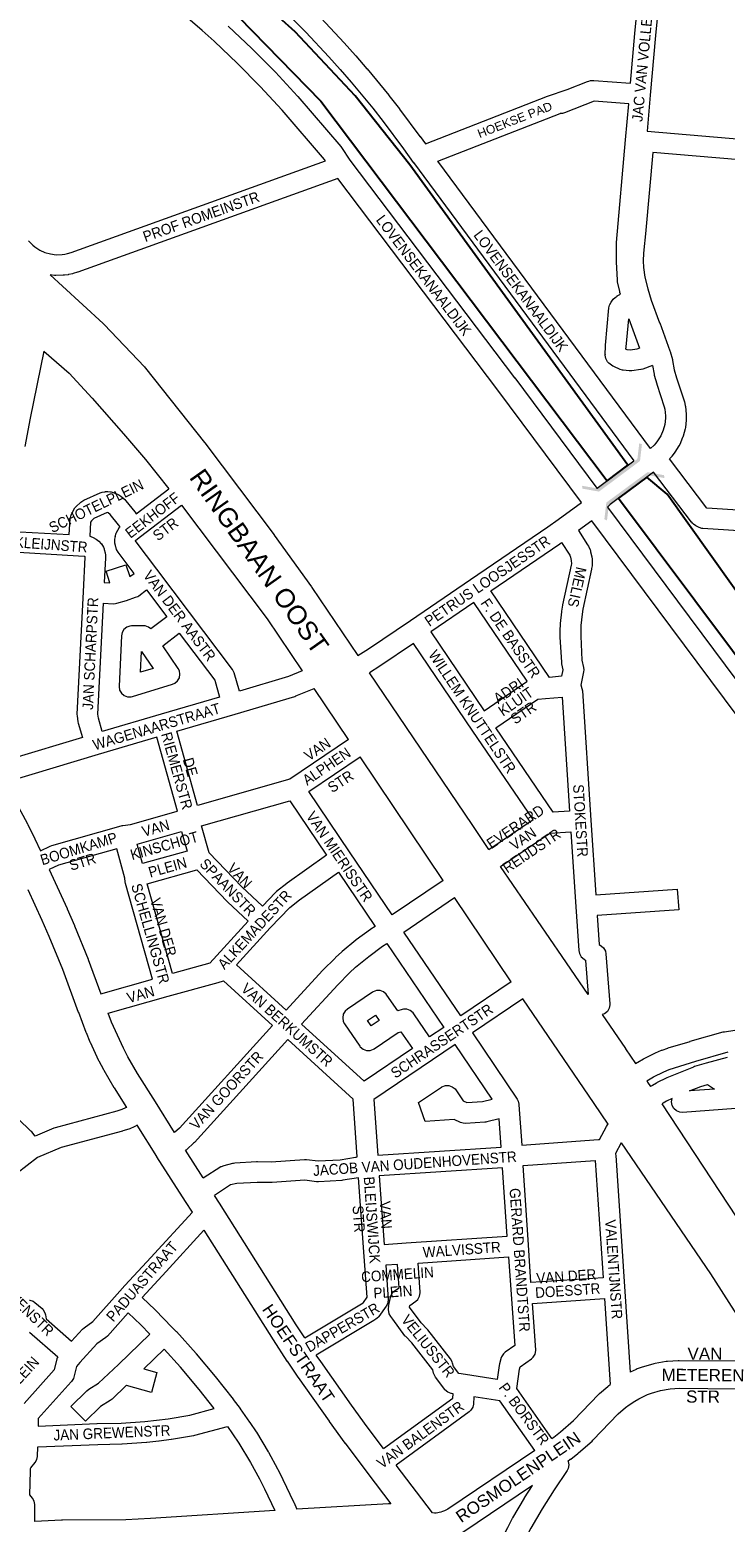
# Model space of a CAD drawing. Header units: metres. Extents: x 123817 to 142006, y 393105 to 406084.
# Tile 94 of 138: x 134419 to 134923, y 397649 to 398729. Entities that reach past the tile are written whole.
import ezdxf
from ezdxf.enums import TextEntityAlignment as Align

# ---------------------------------------------------------------- set-up
doc = ezdxf.new("R2010")
doc.units = ezdxf.units.M
doc.header["$MEASUREMENT"] = 0
doc.styles.add('Style-Arial', font='arial.ttf')

# ---------------------------------------------------------------- blocks, each defined once
blk = doc.blocks.new('gg0-viaduct_89')
at = {"linetype": 'Continuous', "lineweight": 0}
blk.add_hatch(color=7, dxfattribs=at).paths.add_polyline_path([(-55.8, -16.9), (-58, -14), (-40, 0), (40, 0), (58, -14), (55.8, -16.9), (38.7, -3.7), (-38.7, -3.7)])
blk = doc.blocks.new('gg0-viaduct_90')
at = {"linetype": 'Continuous', "lineweight": 0}
blk.add_hatch(color=7, dxfattribs=at).paths.add_polyline_path([(-55.8, -16.9), (-58, -14), (-40, 0), (40, 0), (58, -14), (55.8, -16.9), (38.7, -3.7), (-38.7, -3.7)])

msp = doc.modelspace()

# ---------------------------------------------------------------- linework, layer by layer
at = {"flags": 128}
msp.add_lwpolyline([(135992.2, 399234.5), (135466, 398244), (135375.9, 398193.8), (135267.7, 398200.9), (135005.5, 398218.2), (134881.1, 398393), (134866.2, 398405.3), (134860.7, 398401.2), (134845.8, 398390.2), (135120.7, 398022.7), (135141.9, 398023.1), (135142.1, 398023.1), (135151.3, 398022.9), (135132.8, 398047.8), (135141.5, 398084.8), (135152, 398129.5), (135193.4, 398158.2), (135270.4, 398153.2), (135276.8, 398139.9), (135344.1, 398135.5), (135457.7, 398128), (135964.2, 399080.6)], dxfattribs=at)
at = {"color": 9, "linetype": 'Continuous', "lineweight": 0, "flags": 128}
for points in [[(134794.3, 398681.2), (134808.5, 398686), (134808.5, 398685.9), (134823.4, 398691.8), (134824.3, 398692), (134825.6, 398692.4), (134826.1, 398692.5), (134828, 398692.6), (134854.5, 398690.5), (134857.7, 398726.4), (134857.7, 398726.5), (134862.5, 398775.5), (134871, 398868.6), (134871, 398868.9), (134872.6, 398880.8), (134876.1, 398922.3), (134876.1, 398922.5), (134894, 399080.4), (134899.2, 399127.6), (134899.2, 399127.9), (134899.4, 399129.5)], [(134877.4, 398774.1), (134872.6, 398725.1), (134868.8, 398681.8), (134866.5, 398655.7), (135112.6, 398634.9)], [(134418.4, 398576.5), (134421.7, 398573.2), (134423, 398572), (134426.6, 398569.7), (134430.4, 398568), (134434.4, 398566.9), (134438.5, 398566.3), (134442.8, 398566.5), (134444.7, 398566.7), (134446.7, 398567.2), (134449.3, 398568), (134633.6, 398634.2), (134632.9, 398635.3), (134602.2, 398671.1), (134586.3, 398688.2), (134569.9, 398704.9), (134552.9, 398720.9), (134544.3, 398728.7), (134528.8, 398742)], [(134563.2, 398731.9), (134580.3, 398715.7), (134580.5, 398715.5), (134597.1, 398698.7), (134597.3, 398698.5), (134613.3, 398681.2), (134613.5, 398681), (134644.6, 398644.7), (134644.6, 398644.6), (134645.1, 398643.9), (134651.3, 398634.8), (134770.5, 398477.2), (134770.6, 398477.2), (134830.1, 398397.2), (134830.3, 398397.3), (134856.9, 398417)], [(134870.4, 398486.1), (134863.4, 398483.6), (134862.2, 398483.2), (134862, 398483.2), (134855.5, 398482.3), (134854.8, 398482.3), (134853.5, 398482.2), (134849.1, 398482.8), (134848.8, 398482.8), (134847.1, 398483.3), (134842.4, 398485.4), (134841.7, 398485.7), (134840.7, 398486.4), (134838.9, 398487.8), (134837.8, 398488.9), (134836.5, 398491.1), (134836.1, 398493.7), (134836.1, 398494), (134836.1, 398493.9), (134836.3, 398500.4), (134836.3, 398500.9), (134838.9, 398527.8), (134839.3, 398529.7), (134839.6, 398530.4), (134840.4, 398532.1), (134841.4, 398533.5), (134842, 398534.2), (134843.4, 398535.4), (134844.7, 398536.4), (134844.8, 398536.5), (134847.2, 398537.8), (134846.8, 398539.1), (134846.7, 398539.6), (134845.1, 398546.8), (134845, 398548), (134844.3, 398561.1), (134844.3, 398561.5), (134844.3, 398561.5), (134844.3, 398561.5), (134844.4, 398574.7), (134844.4, 398575.3), (134850.9, 398649.6), (134853.2, 398675.6), (134828.1, 398677.5), (134806.7, 398669.1), (134805.3, 398668.7), (134803.5, 398668.7)], [(135118.7, 398619.3), (134870.7, 398640.3)], [(134657.1, 398276.1), (134664.7, 398281), (134695.2, 398301.5), (134738.7, 398331.1), (134794.7, 398369.3), (134802.2, 398374.7), (134819.1, 398386.9), (134758.5, 398468.2), (134642.5, 398621.5), (134454.2, 398553.8), (134453.9, 398553.7), (134450.9, 398552.8), (134450.3, 398552.6), (134447.7, 398552), (134447.4, 398552), (134447.2, 398551.9), (134444.5, 398551.6), (134443.7, 398551.5), (134438.4, 398551.3), (134437.6, 398551.4), (134437.3, 398551.4), (134434.1, 398551.8)], [(134854.4, 398497.2), (134852.1, 398497.5), (134851.2, 398497.9), (134851.3, 398499.7), (134853.2, 398520), (134861.1, 398498.6), (134859.1, 398497.9), (134854.4, 398497.2)], [(134429.6, 398496.5), (134419.8, 398447.9), (134415.9, 398427.6)], [(135113, 398369.7), (134909.8, 398382.9), (134882.8, 398418.5)], [(135118.9, 398354.3), (134906.9, 398368), (134906.1, 398368.1), (134904.2, 398368.8), (134902.2, 398369.7), (134901.8, 398370), (134900.2, 398371.2), (134899.3, 398372.1), (134898.9, 398372.6), (134898.6, 398372.8), (134871.2, 398409), (134839.7, 398385.6), (134837.8, 398383.6), (135084.4, 398052.8)], [(134412.1, 398365.8), (134448, 398363.8), (134448.7, 398375), (134449.1, 398377.1), (134449.4, 398377.8), (134451.1, 398381.4), (134452.1, 398383), (134452.7, 398383.7), (134456.5, 398387.2), (134457.9, 398388.2), (134458.5, 398388.6), (134470.3, 398393.9), (134471.9, 398394.4), (134473.9, 398394.7), (134473.9, 398394.8), (134475.9, 398394.8), (134477.8, 398394.7), (134478.4, 398394.6), (134479.8, 398394.2), (134483, 398393), (134484, 398392.5), (134485.3, 398391.6), (134488.2, 398389), (134488.9, 398388.2), (134489, 398388.1), (134495.5, 398380.1), (134495.7, 398379.9), (134496.5, 398378.8), (134520.1, 398396.9)], [(134616.7, 398265), (134606.8, 398260.9), (134571.2, 398250.3), (134567.4, 398263.7), (134567.2, 398264.2), (134566.2, 398266.1), (134535.1, 398307.3), (134511.4, 398338.7), (134511.4, 398338.7), (134511.4, 398338.7), (134496.4, 398358.5), (134496.1, 398359.2), (134496.1, 398359.3), (134496.1, 398359.5), (134496.2, 398359.6), (134499.6, 398362.3), (134529.3, 398385)], [(134477.5, 398328.8), (134474.8, 398337.2), (134489.1, 398341.8), (134491.8, 398333.3), (134494.9, 398335.6), (134484.1, 398350), (134483.5, 398350.9), (134482.3, 398353), (134481.9, 398354), (134481.7, 398354.6), (134481.4, 398355.8), (134481.1, 398357.6), (134481, 398360.1), (134481, 398360.3), (134481.4, 398362.4), (134481.3, 398362.4), (134482, 398364.8), (134482.2, 398365.3), (134483.1, 398367), (134484.5, 398369.1), (134484.8, 398369.4), (134483.7, 398370.8), (134477.7, 398378.2), (134476.3, 398379.5), (134475.5, 398379.8), (134465.8, 398375.4), (134464, 398373.7), (134463.5, 398372.7), (134463, 398362.6), (134463.7, 398362.4), (134465.3, 398361.7), (134467.5, 398360.5), (134467.6, 398360.4), (134469.4, 398359), (134471.1, 398357.1), (134471.3, 398356.9), (134472.1, 398355.7), (134472.7, 398354.6), (134473.2, 398353.5), (134473.4, 398352.9), (134474, 398350.5), (134474.3, 398348.7), (134474.3, 398347.5), (134474.3, 398347.3), (134474.3, 398346.9), (134473.4, 398329), (134477.5, 398328.8)], [(135065.9, 398052.5), (134826.5, 398373.7), (134816.8, 398366.7), (134823.4, 398356.4), (134824, 398355.3), (134825.2, 398352.6), (134825.4, 398352.2), (134825.6, 398351.2), (134826.5, 398347.5), (134826.6, 398345.9), (134826.7, 398342.1), (134826.7, 398342.1), (134826.6, 398341), (134826.3, 398339.1), (134826.2, 398338.6), (134820, 398309.8), (134819.4, 398306), (134818.5, 398297.9), (134818.4, 398294.1), (134818.4, 398290.1), (134819.3, 398272.8), (134820.5, 398267.5), (134820.6, 398265.9), (134820.5, 398264.3), (134818.4, 398254.8), (134818.7, 398254.4), (134818.8, 398254), (134819.3, 398252.3), (134819.6, 398250.6), (134825.8, 398157), (134829.4, 398102.8), (134888.3, 398107.1), (134889.4, 398092.1), (134830.4, 398087.8), (134831.8, 398066.9), (134833.5, 398065.8), (134835, 398064.4), (134836.3, 398062.2), (134836.7, 398060.2), (134839.4, 398023.9), (134839.5, 398023.3), (134839, 398020.8), (134837.7, 398018.5), (134835.7, 398016.8), (134833.9, 398016.2)], [(134411.3, 398350.9), (134454.6, 398348.4), (134458.9, 398348.1), (134459.1, 398348), (134459.2, 398347.9), (134459.3, 398347.4), (134459.3, 398347.4), (134458.1, 398322.3), (134458.1, 398322.3), (134458.1, 398322.3), (134453.6, 398233.8), (134453.7, 398233.8), (134453.6, 398233.4), (134453.7, 398232.4), (134454.3, 398228.2), (134454.5, 398227.1), (134457.6, 398216.8), (134406.1, 398201.3)], [(134795.9, 398260.3), (134753.4, 398322.9), (134803.2, 398357), (134803.4, 398357.1), (134804.6, 398357.9), (134810.5, 398348.8), (134811.1, 398347.3), (134811.6, 398345), (134811.7, 398342.6), (134811.5, 398341.5), (134805.3, 398312.9), (134805.3, 398312.6), (134804.5, 398308.3), (134804.5, 398307.8), (134803.6, 398299.3), (134803.5, 398298.7), (134803.4, 398294.4), (134803.4, 398294.2), (134803.4, 398294.1), (134803.4, 398289.8), (134803.4, 398289.5), (134804.4, 398271.4), (134804.5, 398270.2), (134805.5, 398265.9), (134804.4, 398261.1), (134795.9, 398260.3)], [(134471.9, 398221.1), (134469.1, 398230.8), (134468.7, 398233.7), (134472.7, 398314), (134479.9, 398313.6), (134481.6, 398313.8), (134482.5, 398314), (134489.4, 398316.1), (134489.4, 398316.1), (134496.1, 398318.3), (134497.6, 398318.9), (134498.4, 398319.4), (134504, 398323.6), (134518.6, 398304.2), (134507, 398295.4), (134505.4, 398296.7), (134502.9, 398297.6), (134501.6, 398297.7), (134493.2, 398297.6), (134492, 398297.5), (134489.6, 398296.6), (134487.6, 398294.9), (134486.3, 398292.7), (134485.8, 398290.5), (134484.1, 398254), (134484.1, 398253.7), (134484.5, 398251.1), (134485.8, 398248.9), (134487.8, 398247.2), (134490.3, 398246.3), (134492.9, 398246.3), (134493.8, 398246.5), (134522.9, 398255.4), (134524.5, 398256.1), (134526.5, 398257.8), (134527.8, 398260), (134528.2, 398262.6), (134527.8, 398265.1), (134526.9, 398266.8), (134515.7, 398283.1), (134527.7, 398292.3), (134553.4, 398258.2), (134556.8, 398246.1), (134514.5, 398233.6), (134471.9, 398221.1)], [(134748.6, 398236.2), (134779.5, 398257.4), (134779.7, 398257.5), (134741, 398314.5), (134709.8, 398293.3), (134748.6, 398236.2)], [(134499.6, 398264), (134500.3, 398279), (134508.7, 398266.8), (134499.6, 398264)], [(134751.8, 398135.8), (134783.9, 398157.5), (134740.4, 398221.5), (134740.4, 398221.5), (134740.4, 398221.5), (134697.4, 398284.9), (134673, 398268.5), (134672.9, 398268.4), (134665.5, 398263.6)], [(134650.2, 398215.4), (134607.8, 398186.6), (134540.8, 398167.6), (134525.8, 398221.3), (134568.2, 398233.8), (134568.2, 398233.8), (134568.2, 398233.8), (134611.4, 398246.6), (134612.2, 398246.9), (134625.3, 398252.3)], [(134798.4, 398162.8), (134757, 398223.7), (134787.3, 398244.6), (134792.8, 398245), (134804.9, 398246), (134810.3, 398163.5), (134798.4, 398162.8)], [(134427.1, 398134.8), (134434.3, 398138.2), (134435.5, 398138.6), (134485.7, 398152.8), (134486.4, 398153), (134486.7, 398153), (134492.4, 398153.8), (134525.5, 398163.2), (134526.3, 398163.5), (134511.5, 398217), (134469, 398204.6), (134403.2, 398184.8), (134400.9, 398184.1)], [(134718.8, 398113.3), (134681.9, 398088.4), (134651, 398134), (134621.4, 398177.7), (134658.6, 398202.9)], [(134587.9, 398094.7), (134573, 398108.7), (134549.4, 398133.2), (134543.8, 398152.8), (134607.8, 398171), (134634.4, 398131.7), (134605.9, 398111.4), (134605.5, 398111.2), (134598.1, 398105.3), (134597.3, 398104.6), (134587.9, 398094.7)], [(134501, 398125.5), (134497.1, 398139.6), (134529.4, 398148.7), (134533.4, 398134.5), (134501, 398125.5)], [(134760.3, 398123.4), (134796, 398147.6), (134811.3, 398148.6), (134815, 398094.2), (134817.1, 398062.5), (134817.5, 398060.4), (134818.8, 398058.1), (134819.8, 398057.2), (134821.2, 398056), (134821.8, 398055.6), (134822, 398055.4), (134823.9, 398030.7)], [(134470.9, 398031.3), (134508.4, 398041.8), (134488.8, 398111), (134488.5, 398112.4), (134488.3, 398114.9), (134482.5, 398136.3), (134440.2, 398124.4), (134433.4, 398121.2)], [(134522.8, 398045.9), (134504.4, 398110.9), (134540.4, 398120.9), (134562.4, 398098.1), (134562.6, 398097.9), (134577.6, 398083.8), (134549.7, 398053.4), (134522.8, 398045.9)], [(134605.2, 398019.3), (134569.1, 398052.3), (134593.6, 398079), (134607.8, 398093.8), (134614.7, 398099.3), (134642.9, 398119.3), (134669.5, 398080), (134666.5, 398078), (134666.2, 398077.8), (134655.9, 398070.3), (134655.5, 398070), (134645.7, 398061.9), (134645.5, 398061.7), (134640.8, 398057.4), (134640.5, 398057.1), (134631.6, 398048.3), (134631.4, 398048), (134605.2, 398019.3)], [(134768, 398039.9), (134731.6, 398015.3), (134690.3, 398075.9), (134727.1, 398100.9)], [(134661.6, 397968), (134616.3, 398009.2), (134642.4, 398037.8), (134651, 398046.4), (134655.4, 398050.5), (134664.9, 398058.3), (134674.9, 398065.6), (134677.9, 398067.6), (134719.2, 398006.9), (134708.9, 398000), (134697.5, 398016.8), (134697, 398017.4), (134695, 398019.1), (134692.6, 398020), (134690, 398020), (134689, 398019.8), (134685.9, 398018.8), (134678, 398030.3), (134677.6, 398030.9), (134675.6, 398032.6), (134673.1, 398033.5), (134670.5, 398033.5), (134668.1, 398032.6), (134667.6, 398032.3), (134649.4, 398020), (134649.5, 398020), (134647.8, 398018.6), (134646.5, 398016.4), (134646.1, 398013.8), (134646.5, 398011.2), (134647.4, 398009.6), (134658.4, 397993.4), (134658.8, 397992.8), (134660.8, 397991.1), (134663.3, 397990.2), (134665.9, 397990.2), (134668.3, 397991.1), (134668.8, 397991.4), (134686.1, 398003.1), (134688.2, 398003.8), (134696.5, 397991.6), (134661.6, 397968)], [(134476.2, 398017.2), (134519.7, 398029.4), (134519.7, 398029.4), (134519.7, 398029.4), (134555.8, 398039.5), (134559.7, 398040.6), (134595.1, 398008.2), (134527.8, 397934), (134524.2, 397930.7)], [(134776.4, 398027.5), (134740, 398002.9), (134772.3, 397955), (134773.2, 397953.4), (134773.6, 397951.3), (134773.7, 397950.8), (134773.7, 397950.8), (134773.7, 397950.8), (134775.7, 397921.7), (134831.3, 397925.7), (134832, 397925.7), (134837, 397935.1), (134837.9, 397936.4), (134838.4, 397936.9)], [(134666.6, 398008), (134664, 398011.8), (134669.8, 398015.7), (134672.4, 398012), (134666.6, 398008)], [(134858, 397980.7), (134859.4, 397981.6), (134859.7, 397981.8), (134863.8, 397984.2), (134863.8, 397984.2), (134864.3, 397984.4), (134872.1, 397988.3), (134872.7, 397988.6), (134877, 397990.3), (134877.3, 397990.4), (134881.5, 397991.9), (134881.8, 397992), (134897.6, 397996.8), (134897.7, 397996.9), (134921.6, 398003.6), (134922.3, 398003.8), (134922.5, 398003.8), (134971.9, 398011.6)], [(134545, 397897.9), (134557.9, 397906.1), (134558.2, 397906.2), (134560.1, 397907), (134566.5, 397908.6), (134567, 397908.7), (134567.9, 397908.8), (134583.7, 397909.7), (134584.3, 397909.7), (134594.2, 397909.5), (134618.3, 397911.2), (134619.8, 397911.2), (134628.2, 397910.2), (134644.1, 397911), (134655.4, 397912.9), (134655.8, 397913), (134656.5, 397913.1), (134653.6, 397955), (134606.2, 397998.1), (134538.6, 397923.6), (134538.1, 397923.2), (134533.3, 397918.7), (134532.6, 397918.1), (134532.3, 397917.9)], [(134671.4, 397914.3), (134760.7, 397920.2), (134759.3, 397940.8), (134750.4, 397938.5), (134749.8, 397938.3), (134748.9, 397938.2), (134735, 397937.4), (134733.3, 397937.5), (134731.4, 397938), (134726.7, 397940.2), (134705.7, 397938.8), (134701, 397952.5), (134717.5, 397963.7), (134717.9, 397963.9), (134720.4, 397964.8), (134723, 397964.8), (134725.4, 397963.9), (134727.4, 397962.3), (134727.9, 397961.6), (134733.2, 397953.8), (134736, 397952.5), (134747.3, 397953.2), (134754.3, 397955), (134727.6, 397994.5), (134711.1, 397983.4), (134711.1, 397983.4), (134711.1, 397983.4), (134668.7, 397954.7), (134671.4, 397914.3)], [(134866.3, 397968.1), (134867.5, 397969), (134871.1, 397971.1), (134878.5, 397974.7), (134882.4, 397976.3), (134886.3, 397977.7), (134901.9, 397982.5), (134925.2, 397989.1)], [(134924.5, 397985.2), (134909.3, 397980.9), (134900.8, 397978.5), (134900, 397978.2), (134880.8, 397970.3), (134880.3, 397970.1), (134873.7, 397966.9), (134873.3, 397966.6), (134873.2, 397966.6), (134870.3, 397964.9), (134869.9, 397964.6), (134869, 397964)], [(134897.2, 397960.9), (134905.3, 397964.2), (134910.2, 397965.6), (134915.4, 397962.2), (134897.2, 397960.9)], [(134489.4, 397948.9), (134488.8, 397948.6), (134486.2, 397947.5), (134482.4, 397946.2), (134437.8, 397934.3), (134436.9, 397933.9), (134423.4, 397928.2), (134420.9, 397931.2), (134420.9, 397931.2), (134420.3, 397931.8), (134391.9, 397959.1)], [(134930.7, 397948.3), (134892.2, 397945.4), (134890.3, 397945.5), (134887.9, 397946.4), (134885.9, 397948.1), (134884.6, 397950.4), (134884.1, 397952.9), (134884.6, 397955.5), (134884.6, 397955.5), (134880.6, 397953.5), (134878.1, 397952.1), (134877.3, 397951.5)], [(134497.3, 397936.1), (134495.6, 397935.2), (134495, 397934.9), (134491.8, 397933.5), (134491.2, 397933.3), (134486.9, 397931.9), (134486.5, 397931.8), (134442.2, 397919.9), (134425, 397912.6), (134410, 397901.2)], [(134847.7, 397923.3), (134843.6, 397915.5), (134843.7, 397915.1), (134843.8, 397914.1), (134850.1, 397819.2), (134850.1, 397819.2), (134850.1, 397819.2), (134854.2, 397757.2)], [(134782.4, 397822.1), (134780.6, 397849.4), (134776.7, 397906.8), (134829, 397910.5), (134834.6, 397825.6), (134782.4, 397822.1)], [(134618.5, 397782.2), (134660.8, 397807.5), (134661, 397807.6), (134663.8, 397811.5), (134661.6, 397841.1), (134661.6, 397841.1), (134661.6, 397841.1), (134657.5, 397898.1), (134646.2, 397896.2), (134645.3, 397896.1), (134628.4, 397895.1), (134627, 397895.2), (134618.7, 397896.2), (134594.9, 397894.5), (134594.2, 397894.5), (134584.2, 397894.7), (134569.4, 397893.9), (134564.9, 397892.8), (134553.1, 397885.3)], [(134676.1, 397849.6), (134692.1, 397850.8), (134692.1, 397850.8), (134692.1, 397850.8), (134765.1, 397855.8), (134761.7, 397905.2), (134672.5, 397899.4), (134676.1, 397849.6)], [(134419.3, 397809.5), (134419.5, 397809.5), (134421.9, 397808.6), (134423.1, 397807.8), (134428.3, 397803.3), (134429.1, 397802.4), (134430.4, 397800.2), (134430.8, 397798.7), (134431.2, 397795.8), (134449.6, 397779.7), (134457.5, 397788.4), (134458.7, 397789.4), (134465.1, 397794), (134484.7, 397815.9), (134488.3, 397820), (134488.5, 397820.2), (134507.1, 397840.3), (134537.2, 397873.1)], [(134545.5, 397860), (134518.1, 397830.1), (134518.1, 397830.1), (134500.7, 397811.4), (134510.3, 397802.3), (134510.5, 397802.1), (134522.4, 397789.9), (134522.4, 397789.9), (134522.4, 397789.9), (134525.4, 397786.8), (134525.6, 397786.6), (134539.8, 397770.8), (134540, 397770.6), (134540, 397770.6), (134553.7, 397754.2), (134553.8, 397754.1), (134566.7, 397737.8), (134566.8, 397737.6), (134571.7, 397731), (134571.8, 397730.9), (134571.9, 397730.8), (134578.6, 397721.1), (134578.8, 397720.9), (134583.3, 397714), (134583.5, 397713.8), (134592.1, 397699.6), (134592.3, 397699.3), (134598.9, 397687.2), (134599, 397687), (134602.8, 397679.6), (134602.8, 397679.5), (134610.5, 397663.5), (134610.6, 397663.2), (134612.8, 397658)], [(134675.7, 397701.9), (134725.9, 397738.5), (134726, 397741.7), (134724.8, 397741.9), (134724.6, 397741.9), (134722.1, 397742.8), (134720.1, 397744.5), (134719.9, 397744.8), (134713.2, 397753.7), (134712.2, 397755.6), (134711.9, 397756.5), (134711.4, 397759), (134696, 397778.4), (134691.7, 397783), (134691.4, 397783.3), (134691.1, 397783.7), (134682.3, 397795.7), (134682.3, 397795.7), (134682.3, 397795.7), (134680.8, 397797.7), (134679.8, 397799.6), (134679.4, 397801.1), (134679.2, 397802.4), (134679.2, 397803.4), (134679.4, 397804.9), (134679.3, 397804.9), (134680.6, 397811.4), (134680.9, 397812.5), (134682.2, 397814.8), (134683.6, 397816.1), (134686.9, 397818.4), (134685.7, 397835.3), (134677.2, 397834.7), (134678.9, 397809.9), (134679, 397809.4), (134678.5, 397806.8), (134677.6, 397805), (134672.3, 397797.6), (134671.9, 397797.2), (134670, 397795.6), (134668.5, 397794.6), (134668.5, 397794.6), (134668.5, 397794.6), (134626.9, 397769.7)], [(134757.9, 397752), (134735, 397755.5), (134730.1, 397756.3), (134726.2, 397761.4), (134725.6, 397763.9), (134725.4, 397764.8), (134724.2, 397766.9), (134707.6, 397787.9), (134707.5, 397788.1), (134707.2, 397788.4), (134702.9, 397793), (134694.5, 397804.4), (134694.7, 397805.6), (134699, 397808.6), (134700.4, 397809.9), (134701.7, 397812.2), (134702.1, 397814.7), (134702.1, 397815.3), (134700.7, 397836.3), (134766.1, 397840.9), (134768, 397813.6), (134768, 397813.6), (134768, 397813.6), (134770.6, 397776.6), (134763.8, 397771.8), (134762.4, 397770.5), (134761.1, 397768.3), (134760.9, 397767.9), (134759.6, 397763.4), (134759.3, 397762.2), (134757.9, 397752)], [(134797.6, 397709.2), (134772.1, 397745.4), (134774.1, 397759.5), (134774.5, 397761.1), (134782.7, 397766.9), (134784.1, 397768.1), (134785.4, 397770.4), (134785.8, 397773), (134785.8, 397773.5), (134783.5, 397807.1), (134835.6, 397810.7), (134839.7, 397748.4)], [(134425.6, 397718.2), (134468, 397720), (134468.2, 397720), (134485.5, 397720.4), (134502.7, 397721.6), (134511.2, 397722.5), (134519.7, 397723.6), (134535.4, 397726.2), (134553, 397730.9), (134542.1, 397744.7), (134528.6, 397760.8), (134516.7, 397774), (134501.9, 397759.7), (134511.5, 397757.1), (134507.6, 397742.6), (134489.4, 397747.6), (134489.3, 397747.6), (134479, 397737.8), (134477.6, 397736.7), (134470.6, 397732.5), (134459.7, 397721.8), (134449.2, 397732.4), (134460.7, 397743.8), (134462.1, 397744.9), (134469.2, 397749.2), (134483.6, 397762.9), (134483.6, 397762.9), (134483.6, 397762.9), (134506.4, 397784.8), (134499.9, 397791.5), (134490.7, 397800.2), (134475.7, 397783.4), (134474.5, 397782.4), (134468.1, 397777.7), (134455.7, 397764.2), (134453.2, 397761.4), (134451.3, 397753.6), (134451, 397752.8), (134449.7, 397750.5), (134449.5, 397750.3), (134425.6, 397723.8), (134425.6, 397718.2)], [(134419.2, 397786.3), (134439.7, 397768.4), (134439.3, 397767.7), (134439.1, 397766.9), (134437.1, 397758.9), (134415.3, 397734.7)], [(134785.3, 397700.6), (134759.9, 397736.5), (134740.9, 397739.4), (134740.7, 397734.2), (134740.2, 397732), (134738.9, 397729.7), (134737.6, 397728.5), (134684.8, 397690)], [(134423.1, 397649.2), (134423.1, 397661.3), (134423.1, 397661.4), (134422.7, 397663.9), (134421.5, 397666), (134419.5, 397668.5), (134419.9, 397685.7), (134419.9, 397687.6), (134420.1, 397688.1), (134423.2, 397691.8), (134424.5, 397694), (134424.9, 397696.2), (134425.3, 397703.1), (134468.6, 397705), (134486.1, 397705.4), (134486.4, 397705.4), (134503.9, 397706.7), (134504.2, 397706.7), (134512.9, 397707.6), (134513.1, 397707.6), (134521.8, 397708.8), (134522, 397708.8), (134538.1, 397711.4), (134538.3, 397711.4), (134538.9, 397711.6), (134562.6, 397717.9), (134566.3, 397712.6), (134570.7, 397705.9), (134579.2, 397691.9), (134585.7, 397680.1), (134589.3, 397672.9), (134596.9, 397657.2), (134597, 397657)], [(134809.2, 397692.9), (134809.3, 397692.7), (134809.8, 397690.1), (134809.3, 397687.6), (134808.5, 397686), (134799.3, 397672.2), (134790.6, 397658.4), (134782.3, 397644.3), (134779.2, 397638.5), (134776.3, 397632.5), (134765.3, 397607.9), (134751.6, 397614), (134762.7, 397638.7), (134762.7, 397638.9), (134765.7, 397645.1), (134765.9, 397645.4), (134769.1, 397651.5), (134769.3, 397651.8), (134777.7, 397666.1), (134777.8, 397666.3), (134783.5, 397675.3)]]:
    msp.add_lwpolyline(points, dxfattribs=at)
at = {"color": 191, "linetype": 'Continuous', "lineweight": 0, "flags": 128}
for points in [[(134464.4, 398850), (134475.9, 398843), (134487.1, 398835.9), (134507.5, 398822.3), (134527.3, 398808), (134546.7, 398793.1), (134565.7, 398777.6), (134574.9, 398769.6), (134584.1, 398761.5), (134601.9, 398744.8), (134619.3, 398727.5), (134636.1, 398709.6), (134644.2, 398700.5), (134652.2, 398691.3), (134667.8, 398672.4), (134675.3, 398662.8), (134690, 398643.1), (134697.1, 398633.1), (134697.1, 398633), (134697.2, 398633), (134856.9, 398417)], [(134630.1, 398737.8), (134647, 398719.8), (134647.2, 398719.7), (134655.4, 398710.5), (134655.5, 398710.4), (134663.6, 398701), (134663.7, 398700.9), (134663.7, 398700.9), (134679.4, 398681.8), (134679.5, 398681.7), (134687.2, 398672), (134687.3, 398671.8), (134702, 398652), (134702.2, 398651.9), (134705.9, 398646.6), (134794.3, 398681.2)], [(134870.4, 398486.1), (134871.6, 398479.9), (134871.7, 398479.2), (134873.6, 398472.9), (134873.6, 398472.7), (134878.9, 398456.3), (134879.3, 398454.4), (134879.8, 398449.8), (134879.8, 398447.9), (134879.3, 398443.5), (134878.2, 398439.3), (134876.5, 398435.3), (134874.1, 398431.5), (134872.9, 398429.9), (134871.5, 398428.4), (134868.9, 398426.1), (134715, 398634), (134803.5, 398668.7)], [(134870.7, 398640.3), (134865.5, 398584), (134865.5, 398583.9), (134863.8, 398567.4), (134863.7, 398561.8), (134864, 398557.2), (134864.9, 398550.1), (134867, 398541.6), (134869.4, 398533.4), (134875.5, 398517.1), (134875.6, 398517), (134883, 398496.8), (134883, 398496.8), (134883.1, 398496.3), (134884.8, 398490.5), (134885, 398489.7), (134886.2, 398483), (134887.9, 398477.2), (134893.3, 398460.6), (134893.5, 398459.9), (134894, 398457.2), (134894.2, 398456.4), (134894.8, 398451), (134894.8, 398450.2), (134894.8, 398450.2), (134894.8, 398447.5), (134894.8, 398446.6), (134894.2, 398441.2), (134894, 398440.2), (134892.6, 398434.9), (134892.4, 398434.3), (134892.2, 398433.9), (134890.1, 398428.9), (134889.5, 398427.9), (134886.7, 398423.3), (134886.2, 398422.6), (134884.5, 398420.4), (134884.4, 398420.2), (134884.2, 398420), (134882.8, 398418.5)]]:
    msp.add_lwpolyline(points, dxfattribs=at)
at = {"flags": 128}
msp.add_lwpolyline([(134837.5, 398402.6), (134852.6, 398413.9), (134852.6, 398413.9), (134694.7, 398631.5), (134655.1, 398681.3), (134611.5, 398727.8), (134564.2, 398770.5), (134513.6, 398809.1), (134459.9, 398843.4), (134449.1, 398827.7), (134528.8, 398774.6), (134570.6, 398738.5), (134630.1, 398677.6), (134837.5, 398402.6)], close=True, dxfattribs=at)
at = {"color": 1, "linetype": 'Continuous', "lineweight": 0, "flags": 128}
for points in [[(134434.1, 398551.8), (134443.1, 398543.5), (134472.6, 398516.5), (134473.4, 398515.8), (134502.4, 398485.2), (134503, 398484.5), (134503.3, 398484.2), (134546, 398430.4), (134546.3, 398430.1), (134596.3, 398363.5), (134596.5, 398363.2), (134623.4, 398325.9), (134623.7, 398325.5), (134657.1, 398276.1)], [(134429.6, 398496.5), (134448, 398480.5), (134464.6, 398462.4), (134487.4, 398436.7), (134503.2, 398418.1), (134520.1, 398396.9)], [(134529.3, 398385), (134591.4, 398302.6), (134616.7, 398265)], [(134751.8, 398135.8), (134739.7, 398153.7), (134665.5, 398263.6)], [(134650.2, 398215.4), (134625.3, 398252.3)], [(134718.8, 398113.3), (134658.6, 398202.9)], [(134823.9, 398030.7), (134805, 398058.2), (134760.3, 398123.4)], [(134768, 398039.9), (134727.1, 398100.9)], [(134838.4, 397936.9), (134828.2, 397951.7), (134828.2, 397951.7), (134828.2, 397951.7), (134776.4, 398027.5)], [(134833.9, 398016.2), (134850.8, 397991.6), (134850.9, 397991.4), (134858, 397980.7)], [(134866.3, 397968.1), (134866.9, 397967.2), (134869, 397964)], [(135006.5, 397750.7), (134990, 397780.3), (134990, 397780.3), (134989.9, 397780.4), (134984.8, 397789.5), (134984.7, 397789.5), (134984.7, 397789.6), (134980.4, 397797), (134979.9, 397797.9), (134931.3, 397869.8), (134877.3, 397951.5)], [(134847.7, 397923.3), (134912.4, 397828.5), (134946.6, 397774.9)]]:
    msp.add_lwpolyline(points, dxfattribs=at)
at = {"color": 40, "linetype": 'Continuous', "lineweight": 0, "flags": 128}
for points in [[(134400.9, 398184.1), (134409.4, 398169.9), (134409.6, 398169.5), (134417.7, 398154.2), (134417.9, 398153.9), (134423, 398143.5), (134423, 398143.4), (134423, 398143.4), (134427.1, 398134.8)], [(134433.4, 398121.2), (134446.5, 398092.9), (134446.5, 398092.7), (134451.7, 398080.7), (134451.8, 398080.5), (134461.6, 398056.4), (134461.7, 398056.1), (134470.9, 398031.3)], [(134418.1, 398106.7), (134428.2, 398084.6), (134433.3, 398072.9), (134443, 398049), (134454.5, 398018), (134454.5, 398018), (134454.6, 398018), (134460.1, 398003.4), (134460.2, 398003.1), (134463, 397996.4), (134463.2, 397996.1), (134469.3, 397983), (134469.5, 397982.7), (134472.9, 397976.3), (134473.1, 397975.9), (134480.3, 397963.4), (134480.5, 397963.1), (134489.4, 397948.9)], [(134524.2, 397930.7), (134510.4, 397953), (134510.4, 397953), (134510.4, 397953), (134497.5, 397973.6), (134490.5, 397985.7), (134487.3, 397991.8), (134481.4, 398004.4), (134478.7, 398010.7), (134476.2, 398017.2)], [(134537.2, 397873.1), (134532.2, 397880.8), (134532.2, 397880.8), (134532.1, 397880.8), (134511.5, 397913.3), (134511.5, 397913.3), (134511.5, 397913.4), (134497.3, 397936.1)], [(134545, 397897.9), (134532.3, 397917.9)], [(134618.5, 397782.2), (134612.4, 397791.6), (134556.8, 397879.6), (134556.8, 397879.7), (134556.7, 397879.7), (134553.1, 397885.3)], [(134545.5, 397860), (134595.6, 397780.8), (134595.6, 397780.7), (134605.7, 397765.3), (134605.8, 397765.3), (134605.8, 397765.2), (134613.6, 397753.6), (134613.7, 397753.4), (134636.2, 397721.7), (134636.2, 397721.6), (134647.7, 397705.9), (134647.8, 397705.8), (134664.2, 397684), (134664.2, 397684), (134664.2, 397683.9), (134681, 397662), (134680.3, 397662), (134679.2, 397662), (134612.8, 397658)], [(134675.7, 397701.9), (134663.8, 397717.8), (134652.4, 397733.4), (134630.1, 397764.9), (134626.9, 397769.7)], [(134946.6, 397774.9), (134945.8, 397774.1), (134933.7, 397765.9), (134932.9, 397765.6), (134932.1, 397765.4), (134930.8, 397765.3), (134889.8, 397765.6), (134889.1, 397765.5), (134881.2, 397765), (134880.2, 397764.9), (134872.4, 397763.6), (134872.4, 397763.5), (134871.4, 397763.3), (134863.9, 397761.2), (134863, 397760.9), (134859.3, 397759.6), (134858.6, 397759.3), (134854.2, 397757.2)], [(134797.6, 397709.2), (134799, 397710.2), (134803.8, 397714), (134813.2, 397722.2), (134831.5, 397741.3), (134832.1, 397741.9), (134838, 397747), (134838.6, 397747.5), (134839.7, 397748.4)], [(134809.2, 397692.9), (134810.9, 397694.2), (134811.2, 397694.4), (134816.4, 397698.5), (134816.7, 397698.8), (134826.6, 397707.4), (134827.3, 397708), (134845.6, 397727.1), (134850.9, 397731.7), (134853.4, 397733.6), (134857.7, 397736.4), (134860.5, 397738), (134866.8, 397741), (134869.7, 397742.1), (134876.3, 397743.9), (134883.1, 397745.1), (134890, 397745.6), (134931.1, 397745.3)], [(134785.3, 397700.6), (134722.2, 397658.1), (134719.7, 397656.8), (134718.4, 397656.3), (134717.1, 397655.9), (134713.7, 397655.3), (134712.6, 397655.3), (134711.2, 397655.4), (134684.8, 397690)], [(134783.5, 397675.3), (134733, 397641.2), (134732.4, 397640.8), (134732, 397640.7), (134728.5, 397638.8), (134727.4, 397638.3), (134725.2, 397637.5), (134724.4, 397637.2), (134723.8, 397637)], [(134597, 397657), (134506.8, 397651.3), (134488.9, 397650.4), (134443, 397650.2), (134442.5, 397650.1), (134423.1, 397649.2)]]:
    msp.add_lwpolyline(points, dxfattribs=at)

# ---------------------------------------------------------------- block references
at = {"color": 7, "linetype": 'Continuous', "lineweight": 0, "xscale": 0.4630690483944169, "yscale": 0.633404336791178, "zscale": 0.4630690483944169}
for name, p, rotation in [('gg0-viaduct_90', (134846.5, 398405.9), 216.6698023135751), ('gg0-viaduct_89', (134851.9, 398397.9), 36.40937288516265)]:
    msp.add_blockref(name, p, dxfattribs=dict(at, rotation=rotation))

# ---------------------------------------------------------------- texts
at = {"color": 8, "style": 'Style-Arial', "width": 0.909091}
for s, rotation, p in [('JAC VAN VOLLENHOVENSTRAAT', 84.6017, (134866.6, 398740.4)), ('PROF ROMEINSTR', 19.6037, (134543.5, 398593.9)), ('LOVENSEKANAALDIJK', 307.1299, (134704.8, 398551.5)), ('LOVENSEKANAALDIJK', 306.5212, (134775, 398540.2)), ('SCHOTELPLEIN', 25.9356, (134467.5, 398384.4)), ('EEKHOFF', 37.4333, (134508.3, 398377.7)), ('STR', 37.4333, (134517.7, 398367.7)), ('A. KLEIJNSTR', 355.845, (134429, 398356.9)), ('PETRUS LOOSJESSTR', 34.3691, (134750.8, 398330.2)), ('VAN DER AASTR', 307.0482, (134527.9, 398305)), ('MELIS', 257.455, (134815.8, 398325.7)), ('JAN SCHARPSTR', 87.2143, (134463.3, 398277.6)), ('F. DE BASSTR', 304.4719, (134767.6, 398288.7)), ('WILLEM KNUTTELSTR', 303.7171, (134739.9, 398235.5)), ('ADRI', 34.4465, (134766.1, 398250.6)), ('KLUIT', 34.4465, (134771.4, 398242.8)), ('WAGENAARSTRAAT', 16.4804, (134511.2, 398224.7)), ('STR', 34.4465, (134776.9, 398234.7)), ('RIEMERSTR', 285.8014, (134526, 398192.7)), ('VAN', 34.1946, (134627.7, 398208.3)), ('DE', 285.8014, (134535.7, 398195.4)), (' ALPHEN', 34.1946, (134633.2, 398195.2)), ('STR', 33.258, (134644.5, 398185)), ('STOKESTR', 273.5087, (134818.3, 398156.6)), ('VAN', 15.6652, (134510.6, 398151.2)), ('VAN MIERISSTR', 304.1589, (134643.7, 398130.6)), ('EVERARD', 34.0193, (134771.1, 398152.2)), ('BOOMKAMP', 17.0142, (134454.9, 398136.3)), (' KINSCHOT', 15.6652, (134515.5, 398138.1)), ('REIJDSTR', 34.0193, (134782.9, 398134.8)), ('VAN', 34.0193, (134776.6, 398143.5)), ('STR', 17.0142, (134457.6, 398126.8)), ('PLEIN', 15.7125, (134519.2, 398122.8)), ('SPAANSTR', 313.9327, (134562.9, 398108.4)), ('VAN', 313.3063, (134571.5, 398116.8)), ('SCHELLINGSTR', 286.021, (134506.8, 398074.8)), ('ALKEMADESTR', 47.4076, (134582.2, 398077.7)), ('VAN DER', 286.021, (134516.2, 398079.4)), ('VAN', 15.8737, (134499.7, 398030.8)), ('VAN BERKUMSTR', 318.1646, (134605.7, 398008.7)), ('SCHRASSERTSTR', 34.1907, (134717.8, 397997.1)), ('VAN GOORSTR', 47.31, (134561.9, 397961.3)), ('JACOB VAN OUDENHOVENSTR', 4.0121, (134698.3, 397908.3)), (' BLEIJSWIJCK', 274.0142, (134667.2, 397868.8)), ('STR', 274.0142, (134657.7, 397868.2)), ('VAN', 274.0142, (134677.3, 397871.1)), ('GERARD BRANDTSTR', 274.0086, (134774.3, 397838.5)), ('BISSCHOP VAN DE VENSTR', 315.9481, (134387.5, 397831.3)), ('VALENTIJNSTR', 273.8991, (134842.4, 397831.7)), ('WALVISSTR', 4.106, (134732.3, 397846)), ('COMMELIN', 3.9328, (134685.7, 397828)), ('VAN DER', 3.9738, (134808, 397826.7)), ('DOESSTR', 3.9738, (134809, 397816.4)), ('PLEIN', 4.077, (134682.4, 397815.4)), ('DAPPERSTR', 30.2061, (134645.8, 397789.7)), ('VELIUSSTR', 308.6509, (134707.9, 397776.2)), ('PLEIN', 47.3991, (134414.5, 397756.3)), ('P. BORSTR', 306.5788, (134777.4, 397727.1)), ('VAN BALENSTR', 35.9404, (134702.3, 397712)), ('JAN GREWENSTR', 2.4464, (134478.9, 397713.4))]:
    msp.add_text(s, height=7.7, rotation=rotation, dxfattribs=at).set_placement(p, align=Align.MIDDLE_CENTER)
at = {"color": 8, "style": 'Style-Arial'}
msp.add_text('HOEKSE PAD', height=6.3, rotation=21.3098, dxfattribs=at).set_placement((134770.7, 398664), align=Align.MIDDLE_CENTER)
at = {"style": 'Style-Arial'}
for s, height, rotation, p in [('RINGBAAN OOST', 13.6, 305.2173, (134585.6, 398344.3)), ('HOEFSTRAAT', 8.8, 303.9404, (134614, 397770.9)), (' METEREN', 8.8, 359.5967, (134905.3, 397755.2)), ('ROSMOLENPLEIN', 8.8, 34.2679, (134773.1, 397681.3))]:
    msp.add_text(s, height=height, rotation=rotation, dxfattribs=at).set_placement(p, align=Align.MIDDLE_CENTER)
at = {"color": 8, "linetype": 'Continuous', "lineweight": 0, "style": 'Style-Arial', "width": 0.909091}
msp.add_text('PADUASTRAAT', height=7.7, rotation=49.0693, dxfattribs=at).set_placement((134500.7, 397822.9), align=Align.MIDDLE_CENTER)
at = {"style": 'Style-Arial'}
for s, p in [('VAN', (134908.4, 397770.7)), ('STR', (134907, 397739.6))]:
    msp.add_text(s, height=8.8, dxfattribs=at).set_placement(p, align=Align.MIDDLE_CENTER)

doc.saveas('drawing.dxf')
